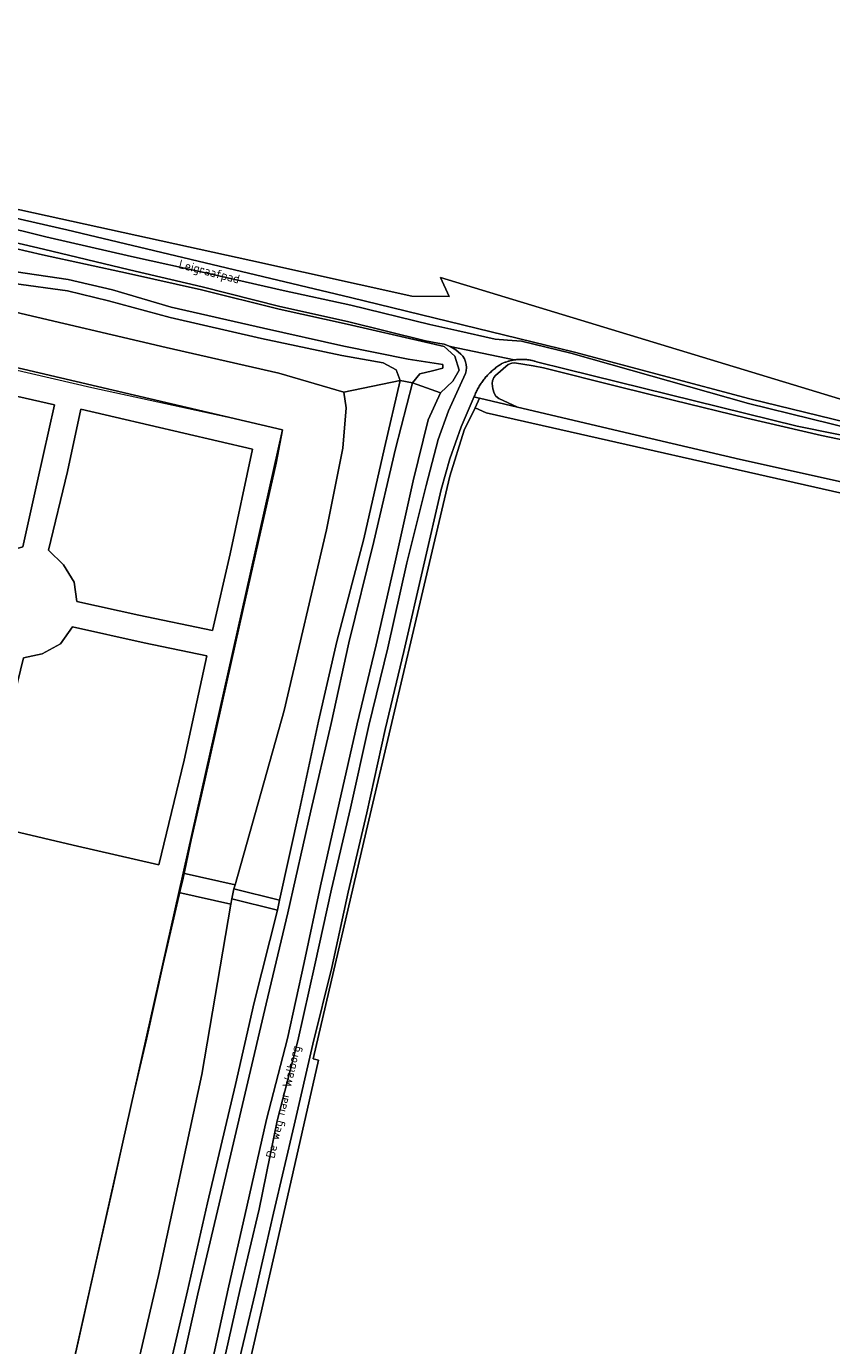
# Model space of a CAD drawing. Extents: x 184422 to 186971, y 345860 to 349088.
# Tile 46 of 59: x 185476 to 185639, y 348243 to 348510. Entities that reach past the tile are written whole.
import ezdxf
from ezdxf.enums import TextEntityAlignment as Align

# ---------------------------------------------------------------- set-up
doc = ezdxf.new("R2010")
doc.units = 0
for name, color, linetype, lineweight in [('B-WE-GR-BOS_LOOF-GV', 40, 'Continuous', 13), ('B-WE-GR-BOUWLAND-GV', 80, 'Continuous', 13), ('B-WE-GR-GRAS-GV', 60, 'Continuous', 13), ('B-WE-GR-HOUTOPSTAND_LOOF-GV', 40, 'Continuous', 13), ('B-WE-GW-TALUD_KRUIN-G', 90, 'Continuous', 18), ('B-WE-IE-TERREINAFSCHEIDING_KUNSTMATIG_HEKWERK-G', 20, 'IE-TERREINAFSCHEIDING-KUNSTMATIG', 18), ('B-WE-IE-TERREINAFSCHEIDING_KUNSTMATIG_HEKWERK_RASTER-G', 30, 'IE-TERREINAFSCHEIDING-KUNSTMATIG', 18), ('B-WE-OG-TERREIN_CULTUURSCHEIDING-GV', 7, 'Continuous', 18), ('B-WE-OG-TOPOGRAFIE-T18', 1, 'Continuous', 18), ('B-WE-OG-WATER_GREPPEL-GV', 160, 'Continuous', 18), ('B-WE-OG-WATER_SLOOT-GV', 120, 'Continuous', 18), ('B-WE-OG-WEG-GV', 7, 'Continuous', 18), ('B-WE-VH-VERHARDING_HALFVERHARDING-GV', 252, 'Continuous', 18), ('B-WE-VH-VERHARDING_HALFVERHARDING_GRIND-GV', 252, 'Continuous', 18)]:
    doc.layers.add(name, color=color, linetype=linetype, lineweight=lineweight)
doc.styles.add('NLCS-ISO-M1000-T18', font='NLCS-ISO.ttf', dxfattribs={"height": 1.8})
doc.linetypes.add('IE-TERREINAFSCHEIDING-KUNSTMATIG', pattern='A,4,[82,NLCS.SHX,S=0.75,R=90,X=0,Y=0],4,-2', length=10)

msp = doc.modelspace()

# ---------------------------------------------------------------- linework, layer by layer
at = {"layer": 'B-WE-GR-BOS_LOOF-GV', "flags": 128}
msp.add_lwpolyline([(185646.174, 348432.538), (185560.042, 348458.742), (185561.795, 348454.859), (185554.278, 348454.985), (185521.681, 348462.186), (185392.312, 348490.514), (185392.458, 348489.4), (185484.432, 348468.406), (185541.81, 348454.718), (185587.216, 348443.648), (185622.685, 348434.19), (185647.864, 348428.013)], dxfattribs=at)
at = {"layer": 'B-WE-GR-BOUWLAND-GV', "flags": 128}
msp.add_lwpolyline([(185645.072, 348414.204), (185569.296, 348431.317), (185567.047, 348432.375), (185564.863, 348427.843), (185561.911, 348418.545), (185545.03, 348346.57), (185534.241, 348300.574), (185535.356, 348300.313), (185526.944, 348263.156), (185516.77, 348218.944), (185514.293, 348208.321), (185521.841, 348206.617), (185531.243, 348204.774), (185541.793, 348202.416), (185552.22, 348199.999), (185568.477, 348196.873), (185566.975, 348183.596), (185578.647, 348181.231), (185593.795, 348178.184), (185670.08, 348159.809)], dxfattribs=at)
at = {"layer": 'B-WE-GR-GRAS-GV', "flags": 128}
for points in [[(185345.267, 348510.327), (185344.914, 348509.231), (185344.372, 348507.888), (185369.457, 348500.368), (185372.87, 348508.806), (185387.406, 348505.595), (185389.885, 348504.693), (185391.012, 348500.411), (185392.312, 348490.514), (185521.681, 348462.186), (185554.278, 348454.985), (185561.795, 348454.859), (185560.042, 348458.742), (185646.174, 348432.538)], [(185481.765, 348221.473), (185507.047, 348334.26), (185507.928, 348338.193), (185528.039, 348427.911), (185362.027, 348466.798)], [(185516.77, 348218.944), (185526.944, 348263.156), (185535.356, 348300.313), (185534.241, 348300.574), (185545.03, 348346.57), (185561.911, 348418.545), (185564.863, 348427.843), (185567.047, 348432.375), (185567.968, 348434.32), (185566.991, 348434.548), (185566.9, 348434.666), (185564.208, 348428.53), (185561.915, 348422.058), (185560.223, 348415.797), (185556.585, 348400.31), (185552.658, 348383.039), (185548.862, 348367.262), (185545.123, 348350.413), (185541.338, 348334.308), (185538.06, 348319.107), (185534.219, 348303.559), (185530.405, 348287.176), (185526.256, 348269.349), (185522.53, 348253.134), (185518.376, 348235.637)], [(185648.1, 348415.845), (185635.7, 348418.626), (185620.793, 348421.873), (185599.488, 348426.902), (185575.663, 348432.523), (185567.968, 348434.32), (185567.047, 348432.375), (185569.296, 348431.317), (185645.072, 348414.204)]]:
    msp.add_lwpolyline(points, dxfattribs=at)
for points in [[(185540.451, 348435.548), (185527.29, 348439.373), (185504.532, 348444.556), (185472.854, 348451.98), (185452.816, 348456.622), (185433.932, 348460.762), (185422.99, 348462.991), (185405.994, 348466.945), (185377.121, 348472.788), (185374.19, 348474.292), (185372.615, 348476.06), (185364.535, 348477.118), (185362.027, 348466.798), (185528.039, 348427.911), (185507.928, 348338.193), (185518.485, 348335.826), (185528.386, 348371.12), (185536.96, 348407.678), (185540.311, 348424.209), (185540.972, 348432.343)], [(185435.144, 348405.065), (185448.246, 348401.918), (185465.823, 348397.929), (185467.59, 348400.655), (185470.773, 348402.848), (185475.465, 348404.231), (185478.445, 348417.6), (185481.891, 348432.933), (185463.391, 348437.177), (185443.409, 348441.642), (185439.487, 348424.31)], [(185435.144, 348405.065), (185439.487, 348424.31), (185443.409, 348441.642), (185463.391, 348437.177), (185481.891, 348432.933), (185478.445, 348417.6), (185475.465, 348404.231), (185470.773, 348402.848), (185467.59, 348400.655), (185465.823, 348397.929), (185448.246, 348401.918)], [(185517.491, 348402.786), (185521.957, 348424.024), (185487.204, 348432.093), (185484.503, 348419.481), (185480.681, 348403.58), (185483.694, 348400.6), (185485.87, 348397.038), (185486.421, 348393.137), (185498.959, 348390.372), (185513.89, 348387.3)], [(185517.491, 348402.786), (185513.89, 348387.3), (185498.959, 348390.372), (185486.421, 348393.137), (185485.87, 348397.038), (185483.694, 348400.6), (185480.681, 348403.58), (185484.503, 348419.481), (185487.204, 348432.093), (185521.957, 348424.024)], [(185503.042, 348339.845), (185508.126, 348361.052), (185512.764, 348382.185), (185500.087, 348384.789), (185485.574, 348388.047), (185483.087, 348384.585), (185479.414, 348382.552), (185475.649, 348381.762), (185472.014, 348366.78), (185467.581, 348348.066), (185485.678, 348343.857)], [(185503.042, 348339.845), (185485.678, 348343.857), (185467.581, 348348.066), (185472.014, 348366.78), (185475.649, 348381.762), (185479.414, 348382.552), (185483.087, 348384.585), (185485.574, 348388.047), (185500.087, 348384.789), (185512.764, 348382.185), (185508.126, 348361.052)], [(185517.793, 348332.959), (185518.244, 348334.968), (185518.485, 348335.826), (185507.928, 348338.193), (185507.047, 348334.26), (185517.61, 348331.892)]]:
    msp.add_lwpolyline(points, close=True, dxfattribs=at)
at = {"layer": 'B-WE-GR-HOUTOPSTAND_LOOF-GV', "flags": 128}
msp.add_lwpolyline([(185482.372, 348214.989), (185479.801, 348196.565), (185479.457, 348195.536), (185491.305, 348193.031), (185491.42, 348193.595), (185501.201, 348191.609), (185500.509, 348193.309), (185498.504, 348192.634), (185497.586, 348193.077), (185495.609, 348193.659), (185494.686, 348193.762), (185492.062, 348195.227), (185490.763, 348197.697), (185490.666, 348201.106), (185492.386, 348208.351), (185493.884, 348217.998), (185502.929, 348256.744), (185511.715, 348297.442), (185517.61, 348331.892), (185507.047, 348334.26), (185481.765, 348221.473)], close=True, dxfattribs=at)
at = {"layer": 'B-WE-GW-TALUD_KRUIN-G', "flags": 128}
for points in [[(185459.101, 348468.043), (185479.486, 348463.319), (185496.905, 348459.555), (185511.64, 348456.241), (185527.362, 348452.303), (185541.129, 348449.293), (185557.045, 348445.623), (185560.795, 348444.791), (185562.984, 348442.844), (185563.804, 348439.964), (185562.551, 348437.731), (185560.035, 348435.409), (185557.58, 348429.956), (185554.538, 348417.58), (185550.868, 348401.173), (185547.009, 348384.396), (185543.206, 348368.401), (185539.515, 348352.36), (185535.786, 348335.61), (185532.427, 348320.106), (185529.079, 348304.672), (185524.817, 348288.293), (185520.92, 348270.977), (185517.086, 348254.008), (185513.451, 348237.351)], [(185518.244, 348334.968), (185517.793, 348332.959)]]:
    msp.add_lwpolyline(points, dxfattribs=at)
at = {"layer": 'B-WE-IE-TERREINAFSCHEIDING_KUNSTMATIG_HEKWERK-G', "flags": 128}
msp.add_lwpolyline([(185507.863, 348336.797), (185507.57, 348335.505)], dxfattribs=at)
at = {"layer": 'B-WE-IE-TERREINAFSCHEIDING_KUNSTMATIG_HEKWERK_RASTER-G', "flags": 128}
for points in [[(185368.578, 348465.152), (185373.751, 348463.73), (185389.097, 348459.855), (185405.681, 348455.753), (185422.253, 348451.738), (185438.594, 348448.023), (185456.369, 348443.972), (185473.434, 348440.156), (185489.494, 348436.474), (185504.352, 348433.264), (185518.341, 348430.169), (185528.039, 348427.911), (185526.756, 348421.183), (185523.155, 348405.067), (185519.423, 348388.626), (185515.78, 348372.391), (185512.21, 348356.355), (185509.593, 348344.883), (185507.863, 348336.797)], [(185507.57, 348335.505), (185503.929, 348319.789), (185500.509, 348304.584), (185497.104, 348289.92), (185493.784, 348274.845), (185490.189, 348259.043), (185486.671, 348243.316), (185483.517, 348229.385), (185481.765, 348221.473), (185482.372, 348214.989)], [(185516.77, 348218.944), (185526.944, 348263.156), (185535.356, 348300.313)]]:
    msp.add_lwpolyline(points, dxfattribs=at)
at = {"layer": 'B-WE-OG-TERREIN_CULTUURSCHEIDING-GV', "flags": 128}
for points in [[(185473.664, 348457.554), (185484.563, 348456.02), (185492.841, 348453.996), (185505.34, 348450.67), (185523.823, 348446.371), (185540.059, 348442.96), (185548.463, 348441.474), (185551.046, 348440.071), (185551.871, 348437.874), (185554.376, 348437.434), (185555.848, 348439.236), (185558.434, 348439.847), (185560.545, 348440.393), (185560.523, 348441.141), (185553.52, 348442.215), (185540.51, 348444.826), (185524.229, 348448.466), (185505.554, 348452.756), (185493.654, 348456.241), (185484.683, 348458.36), (185474.129, 348459.875)], [(185506.716, 348234.245), (185510.938, 348253.031), (185515.229, 348271.217), (185520.778, 348294.774), (185524.735, 348311.716), (185529.162, 348330.162), (185533.804, 348350.819), (185537.898, 348368.464), (185541.526, 348384.776), (185546.577, 348405.289), (185550.973, 348424.034), (185554.376, 348437.434), (185551.871, 348437.874), (185548.738, 348424.283), (185544.531, 348405.813), (185539.085, 348385.088), (185535.382, 348368.911), (185531.528, 348351), (185527.443, 348332.695), (185527.067, 348330.691), (185522.353, 348311.986), (185518.523, 348295.409), (185512.9, 348271.412), (185508.822, 348253.663), (185504.348, 348234.554)]]:
    msp.add_lwpolyline(points, dxfattribs=at)
at = {"layer": 'B-WE-OG-WATER_GREPPEL-GV', "flags": 128}
msp.add_lwpolyline([(185661.801, 348421.66), (185637.212, 348426.749), (185622.108, 348430.293), (185607.179, 348433.912), (185595.95, 348436.651), (185580.911, 348440.46), (185578.849, 348440.869), (185575.014, 348441.485), (185574.509, 348441.408), (185573.737, 348441.102), (185571.216, 348438.902), (185570.845, 348438.466), (185570.57, 348437.828), (185570.502, 348437.262), (185570.644, 348436.227), (185570.918, 348435.324), (185571.239, 348434.697), (185571.861, 348434.22), (185575.663, 348432.523), (185599.488, 348426.902), (185620.793, 348421.873), (185635.7, 348418.626), (185648.1, 348415.845)], dxfattribs=at)
at = {"layer": 'B-WE-OG-WATER_SLOOT-GV', "flags": 128}
for points in [[(185474.129, 348459.875), (185484.683, 348458.36), (185493.654, 348456.241), (185505.554, 348452.756), (185524.229, 348448.466), (185540.51, 348444.826), (185553.52, 348442.215), (185560.523, 348441.141), (185560.545, 348440.393), (185558.434, 348439.847), (185555.848, 348439.236), (185554.376, 348437.434), (185560.035, 348435.409), (185562.551, 348437.731), (185563.804, 348439.964), (185562.984, 348442.844), (185560.795, 348444.791), (185557.045, 348445.623), (185541.129, 348449.293), (185527.362, 348452.303), (185511.64, 348456.241), (185496.905, 348459.555), (185479.486, 348463.319), (185459.101, 348468.043)], [(185472.854, 348451.98), (185504.532, 348444.556), (185527.29, 348439.373), (185540.451, 348435.548), (185551.871, 348437.874), (185551.046, 348440.071), (185548.463, 348441.474), (185540.059, 348442.96), (185523.823, 348446.371), (185505.34, 348450.67), (185492.841, 348453.996), (185484.563, 348456.02), (185473.664, 348457.554)], [(185513.451, 348237.351), (185517.086, 348254.008), (185520.92, 348270.977), (185524.817, 348288.293), (185529.079, 348304.672), (185532.427, 348320.106), (185535.786, 348335.61), (185539.515, 348352.36), (185543.206, 348368.401), (185547.009, 348384.396), (185550.868, 348401.173), (185554.538, 348417.58), (185557.58, 348429.956), (185560.035, 348435.409), (185554.376, 348437.434), (185550.973, 348424.034), (185546.577, 348405.289), (185541.526, 348384.776), (185537.898, 348368.464), (185533.804, 348350.819), (185529.162, 348330.162), (185524.735, 348311.716), (185520.778, 348294.774), (185515.229, 348271.217), (185510.938, 348253.031), (185506.716, 348234.245)]]:
    msp.add_lwpolyline(points, dxfattribs=at)
for points in [[(185518.244, 348334.968), (185527.443, 348332.695), (185531.528, 348351), (185535.382, 348368.911), (185539.085, 348385.088), (185544.531, 348405.813), (185548.738, 348424.283), (185551.871, 348437.874), (185540.451, 348435.548), (185540.972, 348432.343), (185540.311, 348424.209), (185536.96, 348407.678), (185528.386, 348371.12), (185518.485, 348335.826)], [(185496.25, 348196.247), (185497.037, 348198.382), (185500.748, 348217.268), (185504.348, 348234.554), (185508.822, 348253.663), (185512.9, 348271.412), (185518.523, 348295.409), (185522.353, 348311.986), (185527.067, 348330.691), (185517.793, 348332.959), (185517.61, 348331.892), (185511.715, 348297.442), (185502.929, 348256.744), (185493.884, 348217.998), (185492.386, 348208.351), (185490.666, 348201.106), (185490.763, 348197.697), (185492.062, 348195.227), (185494.686, 348193.762), (185495.473, 348196.388), (185496.147, 348197.128)]]:
    msp.add_lwpolyline(points, close=True, dxfattribs=at)
at = {"layer": 'B-WE-OG-WEG-GV', "flags": 128}
for points in [[(185647.864, 348428.013), (185622.685, 348434.19), (185587.216, 348443.648), (185541.81, 348454.718), (185484.432, 348468.406), (185392.458, 348489.4)], [(185459.686, 348471.997), (185480.156, 348466.959), (185497.518, 348462.994), (185512.829, 348459.599), (185528.232, 348456.128), (185541.903, 348453.136), (185557.868, 348449.205), (185563.356, 348448.008), (185571.107, 348446.266), (185573.626, 348446.064), (185576.464, 348445.839), (185586.426, 348443.425), (185622.431, 348433.223), (185647.668, 348427.032)], [(185515.571, 348236.613), (185519.447, 348253.686), (185523.348, 348270.166), (185526.984, 348288.059), (185531.201, 348304.217), (185534.581, 348319.609), (185537.98, 348334.912), (185541.857, 348351.332), (185545.528, 348368.079), (185549.371, 348383.754), (185553.224, 348400.964), (185557.133, 348416.623), (185559.595, 348425.942), (185561.674, 348431.762), (185564.055, 348436.933), (185565.122, 348439.282), (185565.266, 348439.877), (185565.316, 348440.488), (185565.269, 348441.099), (185565.126, 348441.695), (185564.893, 348442.261), (185564.573, 348442.784), (185564.175, 348443.25), (185563.17, 348444.089), (185562.041, 348444.752), (185560.818, 348445.219), (185559.535, 348445.478), (185557.041, 348445.926), (185541.211, 348449.858), (185527.491, 348452.88), (185511.794, 348456.875), (185497.082, 348460.275), (185479.692, 348464.499), (185459.09, 348469.23)], [(185459.101, 348468.043), (185479.486, 348463.319), (185496.905, 348459.555), (185511.64, 348456.241), (185527.362, 348452.303), (185541.129, 348449.293), (185557.045, 348445.623), (185560.795, 348444.791), (185562.984, 348442.844), (185563.804, 348439.964), (185562.551, 348437.731), (185560.035, 348435.409), (185557.58, 348429.956), (185554.538, 348417.58), (185550.868, 348401.173), (185547.009, 348384.396), (185543.206, 348368.401), (185539.515, 348352.36), (185535.786, 348335.61), (185532.427, 348320.106), (185529.079, 348304.672), (185524.817, 348288.293), (185520.92, 348270.977), (185517.086, 348254.008), (185513.451, 348237.351)], [(185656.049, 348423.834), (185632.26, 348428.636), (185585.513, 348440.159), (185579.466, 348441.698), (185579.349, 348441.735), (185579.185, 348441.783), (185579.02, 348441.829), (185578.854, 348441.872), (185578.688, 348441.911), (185578.521, 348441.948), (185578.353, 348441.982), (185578.185, 348442.014), (185578.016, 348442.042), (185577.847, 348442.067), (185577.677, 348442.089), (185577.508, 348442.108), (185577.337, 348442.125), (185577.167, 348442.138), (185576.996, 348442.149), (185576.825, 348442.156), (185576.654, 348442.16), (185576.483, 348442.162), (185576.312, 348442.16), (185576.141, 348442.156), (185575.97, 348442.148), (185575.799, 348442.138), (185575.629, 348442.124), (185575.459, 348442.108), (185575.289, 348442.088), (185575.119, 348442.066), (185574.95, 348442.041), (185574.781, 348442.012), (185574.613, 348441.981), (185574.445, 348441.947), (185574.278, 348441.91), (185574.112, 348441.87), (185573.947, 348441.827), (185573.782, 348441.781), (185573.618, 348441.732), (185573.455, 348441.681), (185573.292, 348441.627), (185573.131, 348441.569), (185572.971, 348441.51), (185572.812, 348441.447), (185572.654, 348441.381), (185572.497, 348441.313), (185572.422, 348441.268), (185572.226, 348441.147), (185572.031, 348441.023), (185571.839, 348440.896), (185571.649, 348440.765), (185571.462, 348440.63), (185571.277, 348440.493), (185571.094, 348440.352), (185570.913, 348440.208), (185570.736, 348440.061), (185570.56, 348439.911), (185570.388, 348439.758), (185570.218, 348439.602), (185570.051, 348439.443), (185569.887, 348439.281), (185569.725, 348439.116), (185569.567, 348438.948), (185569.411, 348438.778), (185569.258, 348438.605), (185569.109, 348438.429), (185568.962, 348438.251), (185568.819, 348438.07), (185568.679, 348437.887), (185568.542, 348437.701), (185568.408, 348437.513), (185568.278, 348437.323), (185568.151, 348437.13), (185568.027, 348436.936), (185567.907, 348436.739), (185567.79, 348436.54), (185567.677, 348436.339), (185567.567, 348436.136), (185567.461, 348435.931), (185567.358, 348435.724), (185567.259, 348435.516), (185567.164, 348435.306), (185567.072, 348435.094), (185566.984, 348434.881), (185566.9, 348434.666), (185566.991, 348434.548), (185567.968, 348434.32), (185575.663, 348432.523), (185571.861, 348434.22), (185571.239, 348434.697), (185570.918, 348435.324), (185570.644, 348436.227), (185570.502, 348437.262), (185570.57, 348437.828), (185570.845, 348438.466), (185571.216, 348438.902), (185573.737, 348441.102), (185574.509, 348441.408), (185575.014, 348441.485), (185578.849, 348440.869), (185580.911, 348440.46), (185595.95, 348436.651), (185607.179, 348433.912), (185622.108, 348430.293), (185637.212, 348426.749), (185661.801, 348421.66)]]:
    msp.add_lwpolyline(points, dxfattribs=at)
at = {"layer": 'B-WE-VH-VERHARDING_HALFVERHARDING-GV', "flags": 128}
msp.add_lwpolyline([(185518.244, 348334.968), (185517.793, 348332.959), (185527.067, 348330.691), (185527.443, 348332.695)], close=True, dxfattribs=at)
at = {"layer": 'B-WE-VH-VERHARDING_HALFVERHARDING_GRIND-GV', "flags": 128}
for points in [[(185647.668, 348427.032), (185622.431, 348433.223), (185586.426, 348443.425), (185576.464, 348445.839), (185573.626, 348446.064), (185571.107, 348446.266), (185563.356, 348448.008), (185557.868, 348449.205), (185541.903, 348453.136), (185528.232, 348456.128), (185512.829, 348459.599), (185497.518, 348462.994), (185480.156, 348466.959), (185459.686, 348471.997)], [(185459.09, 348469.23), (185479.692, 348464.499), (185497.082, 348460.275), (185511.794, 348456.875), (185527.491, 348452.88), (185541.211, 348449.858), (185557.041, 348445.926), (185559.535, 348445.478), (185560.818, 348445.219), (185562.041, 348444.752), (185574.95, 348442.041), (185575.119, 348442.066), (185575.289, 348442.088), (185575.459, 348442.108), (185575.629, 348442.124), (185575.799, 348442.138), (185575.97, 348442.148), (185576.141, 348442.156), (185576.312, 348442.16), (185576.483, 348442.162), (185576.654, 348442.16), (185576.825, 348442.156), (185576.996, 348442.149), (185577.167, 348442.138), (185577.337, 348442.125), (185577.508, 348442.108), (185577.677, 348442.089), (185577.847, 348442.067), (185578.016, 348442.042), (185578.185, 348442.014), (185578.353, 348441.982), (185578.521, 348441.948), (185578.688, 348441.911), (185578.854, 348441.872), (185579.02, 348441.829), (185579.185, 348441.783), (185579.349, 348441.735), (185579.466, 348441.698), (185585.513, 348440.159), (185632.26, 348428.636), (185656.049, 348423.834)], [(185518.376, 348235.637), (185522.53, 348253.134), (185526.256, 348269.349), (185530.405, 348287.176), (185534.219, 348303.559), (185538.06, 348319.107), (185541.338, 348334.308), (185545.123, 348350.413), (185548.862, 348367.262), (185552.658, 348383.039), (185556.585, 348400.31), (185560.223, 348415.797), (185561.915, 348422.058), (185564.208, 348428.53), (185566.9, 348434.666), (185566.984, 348434.881), (185567.072, 348435.094), (185567.164, 348435.306), (185567.259, 348435.516), (185567.358, 348435.724), (185567.461, 348435.931), (185567.567, 348436.136), (185567.677, 348436.339), (185567.79, 348436.54), (185567.907, 348436.739), (185568.027, 348436.936), (185568.151, 348437.13), (185568.278, 348437.323), (185568.408, 348437.513), (185568.542, 348437.701), (185568.679, 348437.887), (185568.819, 348438.07), (185568.962, 348438.251), (185569.109, 348438.429), (185569.258, 348438.605), (185569.411, 348438.778), (185569.567, 348438.948), (185569.725, 348439.116), (185569.887, 348439.281), (185570.051, 348439.443), (185570.218, 348439.602), (185570.388, 348439.758), (185570.56, 348439.911), (185570.736, 348440.061), (185570.913, 348440.208), (185571.094, 348440.352), (185571.277, 348440.493), (185571.462, 348440.63), (185571.649, 348440.765), (185571.839, 348440.896), (185572.031, 348441.023), (185572.226, 348441.147), (185572.422, 348441.268), (185572.497, 348441.313), (185572.654, 348441.381), (185572.812, 348441.447), (185572.971, 348441.51), (185573.131, 348441.569), (185573.292, 348441.627), (185573.455, 348441.681), (185573.618, 348441.732), (185573.782, 348441.781), (185573.947, 348441.827), (185574.112, 348441.87), (185574.278, 348441.91), (185574.445, 348441.947), (185574.613, 348441.981), (185574.781, 348442.012), (185574.95, 348442.041), (185562.041, 348444.752), (185563.17, 348444.089), (185564.175, 348443.25), (185564.573, 348442.784), (185564.893, 348442.261), (185565.126, 348441.695), (185565.269, 348441.099), (185565.316, 348440.488), (185565.266, 348439.877), (185565.122, 348439.282), (185564.055, 348436.933), (185561.674, 348431.762), (185559.595, 348425.942), (185557.133, 348416.623), (185553.224, 348400.964), (185549.371, 348383.754), (185545.528, 348368.079), (185541.857, 348351.332), (185537.98, 348334.912), (185534.581, 348319.609), (185531.201, 348304.217), (185526.984, 348288.059), (185523.348, 348270.166), (185519.447, 348253.686), (185515.571, 348236.613)]]:
    msp.add_lwpolyline(points, dxfattribs=at)

# ---------------------------------------------------------------- texts
at = {"layer": 'B-WE-OG-TOPOGRAFIE-T18', "style": 'NLCS-ISO-M1000-T18'}
for s, rotation, p in [('Leigraafpad', 345.3, (185513.184, 348459.693)), ('De weg naar Walborg', 76.9, (185528.45, 348291.831))]:
    msp.add_text(s, height=1.8, rotation=rotation, dxfattribs=at).set_placement(p, align=Align.MIDDLE)

doc.saveas('drawing.dxf')
